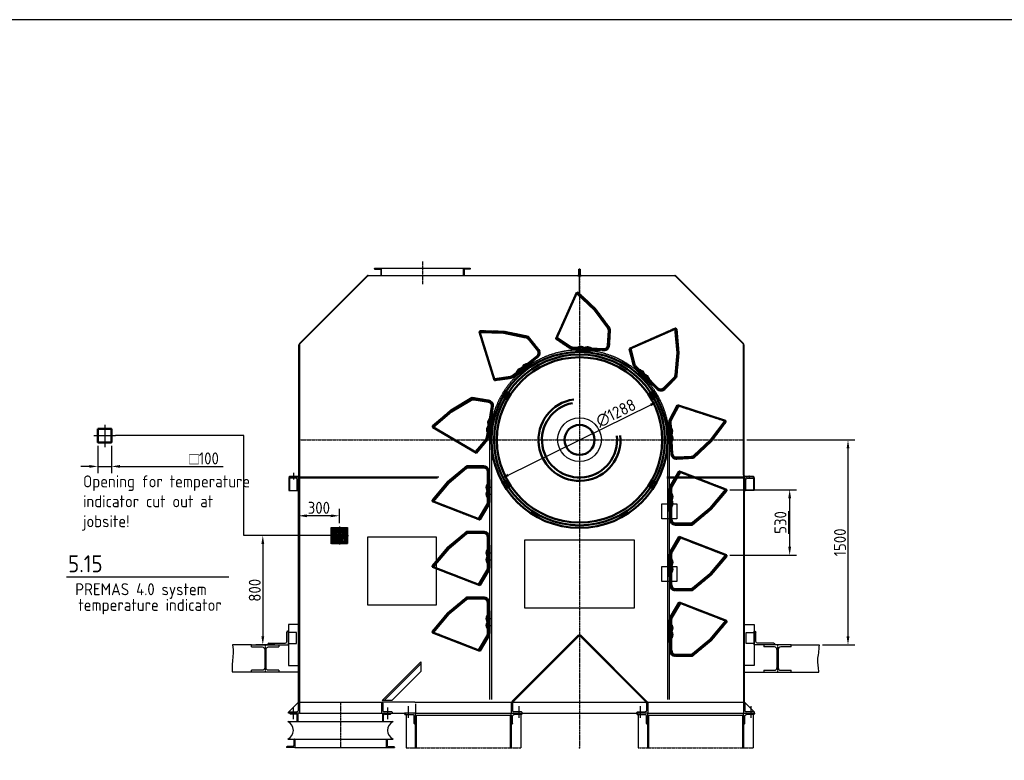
# Model space of a CAD drawing. Header units: millimetres. Extents: x -34725 to 178350, y -13707 to 126150.
# Tile 33 of 256: x -24555 to -17348, y 15606 to 21025. Entities that reach past the tile are written whole.
import ezdxf
from ezdxf.enums import TextEntityAlignment as Align

# ---------------------------------------------------------------- set-up
doc = ezdxf.new("R2010")
doc.units = ezdxf.units.MM
for name, pattern in [('AM_ISO02W050', [7.5, 6, -1.5]), ('AM_ISO08W050', [18, 12, -1.5, 3, -1.5]), ('AM_ISO09W050', [22.5, 12, -1.5, 3, -1.5, 3, -1.5]), ('CENTER', [7, 4, -1, 1, -1]), ('GEN7', [13.75, 10, -1.25, 1.25, -1.25]), ('GEN7A', [6.875, 5, -0.625, 0.625, -0.625])]:
    doc.linetypes.add(name, pattern=pattern)
doc.layers.get('0').update_dxf_attribs({"linetype": 'CONTINUOUS'})
doc.layers.get('Defpoints').update_dxf_attribs({"linetype": 'CONTINUOUS'})
for name, color, linetype in [('4', 3, 'CONTINUOUS'), ('7', 4, 'GEN7'), ('7A', 4, 'GEN7A')]:
    doc.layers.add(name, color=color, linetype=linetype)
for name, color, linetype, lineweight in [('AM_0', 7, 'CONTINUOUS', 50), ('AM_11', 3, 'AM_ISO09W050', 25), ('AM_3', 6, 'AM_ISO02W050', 25), ('AM_4', 3, 'CONTINUOUS', 25), ('AM_5', 3, 'CONTINUOUS', 25), ('AM_6', 2, 'CONTINUOUS', 35), ('AM_7', 4, 'AM_ISO08W050', 25), ('P-AM_0', 7, 'CONTINUOUS', 50), ('P-AM_5', 3, 'CONTINUOUS', 25), ('P-AM_6', 2, 'CONTINUOUS', 35), ('P-AM_7', 4, 'AM_ISO08W050', 25)]:
    doc.layers.add(name, color=color, linetype=linetype, lineweight=lineweight)
doc.layers.add('AM_VIEWS', color=1, linetype='CONTINUOUS', lineweight=25, plot=False)
doc.styles.get("Standard").update_dxf_attribs({"font": 'isocp.shx'})
doc.dimstyles.new('AM_ISO', dxfattribs={"dimtxt": 3.5, "dimasz": 2.5, "dimexe": 2, "dimexo": 1, "dimgap": 0.6, "dimtad": 1, "dimdsep": 46, "dimtxsty": 'Standard', "dimcen": 0, "dimclrd": 256, "dimclre": 256, "dimclrt": 2, "dimadec": 0, "dimazin": 2, "dimtp": 0.1, "dimtm": 0.1, "dimtfac": 0.71, "dimtmove": 0, "dimatfit": 3, "dimfxl": 1, "dimtfill": 1, "dimtfillclr": 256, "dimlwd": -1, "dimlwe": -1, "dimarcsym": 0})
doc.dimstyles.new('AM_ISO$0', dxfattribs={"dimtxt": 3.5, "dimasz": 2.5, "dimexe": 2, "dimexo": 1, "dimgap": 0.6, "dimtad": 1, "dimdsep": 46, "dimtxsty": 'Standard', "dimcen": 0, "dimclrd": 256, "dimclre": 256, "dimclrt": 2, "dimadec": 0, "dimazin": 2, "dimtp": 0.1, "dimtm": 0.1, "dimtfac": 0.71, "dimtmove": 0, "dimatfit": 3, "dimfxl": 1, "dimtfill": 1, "dimtfillclr": 256, "dimlwd": -1, "dimlwe": -1, "dimarcsym": 0})
doc.dimstyles.new('AM_ISO$3', dxfattribs={"dimtxt": 3.5, "dimasz": 2.5, "dimexe": 2, "dimexo": 1, "dimgap": 0.6, "dimtad": 1, "dimtoh": 1, "dimdsep": 46, "dimtxsty": 'Standard', "dimcen": 0, "dimclrd": 256, "dimclre": 256, "dimclrt": 2, "dimadec": 0, "dimazin": 2, "dimtp": 0.1, "dimtm": 0.1, "dimtfac": 0.71, "dimtofl": 0, "dimtmove": 0, "dimatfit": 0, "dimfxl": 1, "dimtfill": 1, "dimtfillclr": 256, "dimlwd": -1, "dimlwe": -1, "dimarcsym": 0})

# ---------------------------------------------------------------- blocks, each defined once
blk = doc.blocks.new('A$C1CC82B29')
at = {"layer": 'AM_0'}
for p, q in [((-50, -50), (-50, 50)), ((-50, 50), (50, 50)), ((-32, -16), (-32, 22)), ((-30, 20), (-20, 30)), ((-30, -16), (-30, 22)), ((-22, 32), (22, 32)), ((-22, 30), (22, 30)), ((20, 30), (30, 20)), ((30, 22), (30, -16)), ((32, 22), (32, -16)), ((50, 50), (50, -50)), ((50, -50), (-50, -50)), ((-32, -16), (-30, -16)), ((-30, -20), (-30, -16)), ((-20, -30), (-30, -20)), ((20, -30), (-20, -30)), ((30, -20), (20, -30)), ((30, -16), (30, -20)), ((32, -16), (30, -16))]:
    blk.add_line(p, q, dxfattribs=at)
at = {"layer": 'AM_0', "ltscale": 0.557743}
for p, q in [((42.5, 42.5), (-42.5, 42.5)), ((-42.5, 42.5), (-42.5, -42.5)), ((42.5, -42.5), (42.5, 42.5)), ((-42.5, -42.5), (42.5, -42.5))]:
    blk.add_line(p, q, dxfattribs=at)
at = {"layer": 'AM_0'}
for radius in [15, 5.72, 3.5]:
    blk.add_circle((0, 0), radius, dxfattribs=at)
for centre, radius, start, end in [((-22, 22), 10, 90, 180), ((-22, 22), 8, 90, 180), ((22, 22), 10, 0, 90), ((22, 22), 8, 0, 90)]:
    blk.add_arc(centre, radius, start, end, dxfattribs=at)
at = {"layer": 'AM_3'}
for p, q in [((-60, 60), (60, 60)), ((-60, -60), (-60, 60)), ((-56.5, 53.8), (-50, 57.5)), ((-56.5, 46.2), (-56.5, 53.8)), ((-50, 42.5), (-56.5, 46.2)), ((-50, 57.5), (-43.5, 53.8)), ((-43.5, 46.2), (-50, 42.5)), ((-43.5, 53.8), (-43.5, 46.2)), ((43.5, 53.8), (50, 57.5)), ((43.5, 46.2), (43.5, 53.8)), ((50, 42.5), (43.5, 46.2)), ((50, 57.5), (56.5, 53.8)), ((56.5, 46.2), (50, 42.5)), ((56.5, 53.8), (56.5, 46.2)), ((60, 60), (60, -60)), ((60, -60), (-60, -60)), ((-56.5, -46.2), (-50, -42.5)), ((-56.5, -53.8), (-56.5, -46.2)), ((-50, -57.5), (-56.5, -53.8)), ((-50, -42.5), (-43.5, -46.2)), ((-43.5, -53.8), (-50, -57.5)), ((-43.5, -46.2), (-43.5, -53.8)), ((43.5, -46.2), (50, -42.5)), ((43.5, -53.8), (43.5, -46.2)), ((50, -57.5), (43.5, -53.8)), ((50, -42.5), (56.5, -46.2)), ((56.5, -53.8), (50, -57.5)), ((56.5, -46.2), (56.5, -53.8))]:
    blk.add_line(p, q, dxfattribs=at)
at = {"layer": 'AM_3', "ltscale": 0.524934}
for p, q in [((20, 20), (-20, 20)), ((-20, 20), (-20, -20)), ((20, -20), (20, 20)), ((-20, -20), (20, -20))]:
    blk.add_line(p, q, dxfattribs=at)
at = {"layer": 'AM_3'}
for centre, radius in [((-50, 50), 8), ((-50, 50), 6.5), ((50, 50), 8), ((50, 50), 6.5), ((-50, -50), 8), ((-50, -50), 6.5), ((50, -50), 8), ((50, -50), 6.5)]:
    blk.add_circle(centre, radius, dxfattribs=at)
at = {"layer": 'AM_7'}
for p, q in [((-66, 0), (66, 0)), ((-39.7, 50), (-60.3, 50)), ((-50, 39.7), (-50, 60.3)), ((0, 66), (0, -66)), ((60.3, 50), (39.7, 50)), ((50, 39.7), (50, 60.3)), ((-39.7, -50), (-60.3, -50)), ((-50, -60.3), (-50, -39.7)), ((60.3, -50), (39.7, -50)), ((50, -60.3), (50, -39.7))]:
    blk.add_line(p, q, dxfattribs=at)
blk = doc.blocks.new('GLE-LST110D7')
for p, q in [((0, 80), (0, 0)), ((0, 80), (5, 80)), ((10, 75), (10, 20)), ((0, 0), (80, 0)), ((75, 10), (20, 10)), ((80, 0), (80, 5))]:
    blk.add_line(p, q)
for centre, radius, start, end in [((5, 75), 5, 0, 90), ((20, 20), 10, 180, 270), ((75, 5), 5, 0, 90)]:
    blk.add_arc(centre, radius, start, end)
blk = doc.blocks.new('IPB-HEB12076')
for p, q in [((-100, 100), (-100, 85)), ((100, 100), (-100, 100)), ((-22.5, 85), (-100, 85)), ((100, 85), (22.5, 85)), ((100, 85), (100, 100)), ((-4.5, 67), (-4.5, -67)), ((4.5, 67), (4.5, -67)), ((-100, -85), (-22.5, -85)), ((-100, -85), (-100, -100)), ((-100, -100), (100, -100)), ((22.5, -85), (100, -85)), ((100, -100), (100, -85))]:
    blk.add_line(p, q)
for centre, start, end in [((-22.5, 67), 0, 90), ((22.5, 67), 90, 180), ((-22.5, -67), 270, 0), ((22.5, -67), 180, 270)]:
    blk.add_arc(centre, 18, start, end)
at = {"layer": '7'}
blk.add_line((0, 103), (0, -103), dxfattribs=at)
blk = doc.blocks.new('UGLE-LST129D8')
for p, q in [((0, 150), (0, 0)), ((0, 150), (5.5, 150)), ((12, 143.5), (12, 24.5)), ((0, 0), (100, 0)), ((24.5, 12), (93.5, 12)), ((100, 0), (100, 5.5))]:
    blk.add_line(p, q)
for centre, radius, start, end in [((5.5, 143.5), 6.5, 0, 90), ((24.5, 24.5), 12.5, 180, 270), ((93.5, 5.5), 6.5, 0, 90)]:
    blk.add_arc(centre, radius, start, end)
blk = doc.blocks.new('*D157')
at = {"layer": 'AM_5', "transparency": 16777216}
for p, q in [((1225, 0), (2015.3, 0)), ((1965.3, -62.5), (1965.3, -1437.5)), ((1778.4, -1500), (2015.3, -1500))]:
    blk.add_line(p, q, dxfattribs=at)
for points in [[(1954.9, -62.5), (1975.8, -62.5), (1965.3, 0)], [(1954.9, -1437.5), (1975.8, -1437.5), (1965.3, -1500)]]:
    blk.add_solid(points, dxfattribs=at)
at = {"layer": 'Defpoints', "color": 0, "transparency": 16777216}
for p in [(1200, 0), (1753.4, -1500), (1965.3, -1500)]:
    blk.add_point(p, dxfattribs=at)
at = {"layer": 'AM_5', "color": 2, "transparency": 16777216, "insert": (1906.6, -750), "char_height": 87.5, "attachment_point": 5, "rotation": 90, "bg_fill": 3, "box_fill_scale": 1.1, "bg_fill_color": 256, "bg_fill_true_color": 13158600, "bg_fill_transparency": 0}
blk.add_mtext('1500', dxfattribs=at)
blk = doc.blocks.new('*D156')
at = {"layer": 'AM_5', "transparency": 16777216}
blk.add_line((-521.8, -256.7), (521.8, 256.7), dxfattribs=at)
for points in [[(517.2, 266), (526.4, 247.3), (577.9, 284.3)], [(-526.4, -247.3), (-517.2, -266), (-577.9, -284.3)]]:
    blk.add_solid(points, dxfattribs=at)
at = {"layer": 'Defpoints', "color": 0, "transparency": 16777216}
for p in [(577.9, 284.3), (-577.9, -284.3)]:
    blk.add_point(p, dxfattribs=at)
at = {"layer": 'AM_5', "color": 2, "transparency": 16777216, "insert": (266.6, 196.6), "char_height": 87.5, "attachment_point": 5, "rotation": 26.19281, "bg_fill": 3, "box_fill_scale": 1.1, "bg_fill_color": 256, "bg_fill_true_color": 13158600, "bg_fill_transparency": 0}
blk.add_mtext('∅1288', dxfattribs=at)
blk = doc.blocks.new('BUCKET400_H')
at = {"color": 0}
for p in [(-23.2, -21.4), (26.8, -21.4)]:
    blk.add_point(p, dxfattribs=at)
at = {"layer": 'P-AM_0'}
for p, q in [((-79.5, -0.9), (-79.1, 0)), ((-79.1, 0), (86.1, 0)), ((86.1, 0), (86.4, -0.7)), ((-177.2, -167.1), (-177.2, -44.1)), ((-173.2, -153.3), (-173.2, -44.1)), ((-169.2, -44.1), (-169.2, -153.3)), ((-139.2, -10.1), (1.3, -10.1)), ((0.2, -14.1), (-139.2, -14.1)), ((-106, -10.1), (-104.4, -7.8)), ((-104.4, -7.8), (-87.1, -5.9)), ((-87.1, -5.9), (-86.1, -5.8)), ((-86.1, -5.8), (-85.1, -5.5)), ((-85.1, -5.5), (-84.1, -5.1)), ((-84.1, -5.1), (-83.2, -4.6)), ((-83.2, -4.6), (-82.3, -4)), ((-82.3, -4), (-81.5, -3.4)), ((-81.5, -3.4), (-80.7, -2.6)), ((-80.7, -2.6), (-80.1, -1.8)), ((-80.1, -1.8), (-79.5, -0.9)), ((-45, -16.6), (-49.8, -14.1)), ((-40, -18.6), (-45, -16.6)), ((-34.8, -20.1), (-40, -18.6)), ((-29.5, -21.1), (-34.8, -20.1)), ((-24.1, -21.4), (-29.5, -21.1)), ((-18.7, -21.2), (-24.1, -21.4)), ((-13.4, -20.5), (-18.7, -21.2)), ((-8.1, -19.2), (-13.4, -20.5)), ((-3.1, -17.4), (-8.1, -19.2)), ((1.8, -15), (-3.1, -17.4)), ((5.1, -16.7), (0.2, -14.1)), ((1.3, -10.1), (6, -12.7)), ((10.3, -18.8), (5.1, -16.7)), ((6, -12.7), (11, -14.8)), ((15.7, -20.2), (10.3, -18.8)), ((11, -14.8), (16.1, -16.3)), ((21.2, -21.1), (15.7, -20.2)), ((16.1, -16.3), (21.4, -17.2)), ((26.8, -21.4), (21.2, -21.1)), ((21.4, -17.2), (26.8, -17.5)), ((26.8, -17.5), (32.2, -17.2)), ((32.4, -21.1), (26.8, -21.4)), ((32.2, -17.2), (37.5, -16.3)), ((37.9, -20.2), (32.4, -21.1)), ((37.5, -16.3), (42.6, -14.8)), ((43.2, -18.8), (37.9, -20.2)), ((42.6, -14.8), (47.6, -12.7)), ((48.4, -16.7), (43.2, -18.8)), ((47.6, -12.7), (52.3, -10.1)), ((53.4, -14.1), (48.4, -16.7)), ((52.3, -10.1), (91.2, -10.1)), ((90.7, -14.1), (53.4, -14.1)), ((86.4, -0.7), (86.8, -1.3)), ((86.8, -1.3), (87.2, -1.9)), ((87.2, -1.9), (87.7, -2.5)), ((87.7, -2.5), (88.2, -3.1)), ((88.2, -3.1), (88.8, -3.6)), ((88.8, -3.6), (89.3, -4)), ((89.3, -4), (90, -4.4)), ((90, -4.4), (90.6, -4.8)), ((90.6, -4.8), (91.3, -5.1)), ((91.3, -5.1), (106.9, -12)), ((98, -8.1), (104.8, -8.1)), ((104.8, -8.1), (212.8, -72.1)), ((208.4, -78.8), (105.6, -18.1)), ((106.9, -12), (107.8, -14.5)), ((108.2, -14.7), (210.4, -75.4)), ((212.8, -72.1), (78.8, -417.1)), ((210.4, -75.4), (208.4, -78.8)), ((-62.2, -305.1), (-177.2, -167.1)), ((-59.4, -302.3), (-165.2, -175.1)), ((-162.2, -172.6), (-56.5, -299.5)), ((70.8, -417.1), (-62.2, -305.1)), ((76.8, -417), (-59.4, -302.3)), ((-56.5, -299.5), (79.4, -413.9)), ((78.8, -417.1), (70.8, -417.1)), ((79.4, -413.9), (76.8, -417))]:
    blk.add_line(p, q, dxfattribs=at)
at = {"layer": 'P-AM_0', "color": 7, "linetype": 'CENTER'}
for p, q in [((-79.5, -0.9), (-79.1, 0)), ((-79.1, 0), (86.1, 0)), ((86.1, 0), (87, -1.6)), ((-177.2, -167.1), (-177.2, -44.1)), ((-141.2, -8.1), (-104.6, -8.1)), ((-104.6, -8.1), (-104.4, -7.8)), ((-104.1, -7.8), (-87.1, -5.9)), ((-87.1, -5.9), (-86.1, -5.8)), ((-86.1, -5.8), (-85.1, -5.5)), ((-85.1, -5.5), (-84.1, -5.1)), ((-84.1, -5.1), (-83.2, -4.6)), ((-83.2, -4.6), (-82.3, -4)), ((-82.3, -4), (-81.5, -3.4)), ((-81.5, -3.4), (-80.7, -2.6)), ((-80.7, -2.6), (-80.1, -1.8)), ((-80.1, -1.8), (-79.5, -0.9)), ((87, -1.6), (87.7, -2.5)), ((87.7, -2.5), (89.3, -4)), ((89.3, -4), (90.4, -4.7)), ((90.4, -4.7), (91.3, -5.1)), ((91.3, -5.1), (98, -8.1)), ((98, -8.1), (104.8, -8.1)), ((104.8, -8.1), (212.8, -72.1)), ((212.8, -72.1), (78.8, -417.1)), ((-62.2, -305.1), (-177.2, -167.1)), ((70.8, -417.1), (-62.2, -305.1)), ((78.8, -417.1), (70.8, -417.1))]:
    blk.add_line(p, q, dxfattribs=at)
blk.add_arc((-141, -44.3), 36.2, 90.30846, 179.69154, dxfattribs=at)
at = {"layer": 'P-AM_0'}
for centre, radius, start, end in [((-141, -44.3), 36.2, 90.30846, 179.69154), ((-139.2, -44.2), 34.1, 90.08215, 179.90798), ((-138.5, -44.8), 30.7, 91.24594, 178.75034), ((89.4, -48.8), 34.7, 62.17457, 87.93116), ((91.7, -42.1), 32, 58.99801, 90.9665), ((-140.7, -153.8), 32.5, 179.02674, 221.01991), ((-139.7, -153.4), 29.5, 179.66885, 220.38084)]:
    blk.add_arc(centre, radius, start, end, dxfattribs=at)
at = {"layer": 'P-AM_7'}
for p, q in [((-23.2, -21.4), (-23.2, 11.8)), ((26.8, -21.4), (26.8, 11.8))]:
    blk.add_line(p, q, dxfattribs=at)
blk = doc.blocks.new('*D155')
at = {"layer": 'AM_5', "transparency": 16777216}
for p, q in [((-19357.2, 17586), (-18869.1, 17586)), ((-18919.1, 17523.5), (-18919.1, 17168.5)), ((-19357.2, 17106), (-18869.1, 17106))]:
    blk.add_line(p, q, dxfattribs=at)
for points in [[(-18929.5, 17523.5), (-18908.6, 17523.5), (-18919.1, 17586)], [(-18929.5, 17168.5), (-18908.6, 17168.5), (-18919.1, 17106)]]:
    blk.add_solid(points, dxfattribs=at)
at = {"layer": 'Defpoints', "color": 0, "transparency": 16777216}
for p in [(-19382.2, 17586), (-19382.2, 17106), (-18919.1, 17106)]:
    blk.add_point(p, dxfattribs=at)
at = {"layer": 'AM_5', "color": 2, "transparency": 16777216, "insert": (-18986.6, 17346), "char_height": 87.5, "attachment_point": 5, "rotation": 90, "bg_fill": 3, "box_fill_scale": 1.1, "bg_fill_color": 256, "bg_fill_true_color": 13158600, "bg_fill_transparency": 0}
blk.add_mtext('\\L530', dxfattribs=at)
blk = doc.blocks.new('*D167')
at = {"layer": 'AM_5', "transparency": 16777216}
for p, q in [((-23983.3, 17906.2), (-23983.3, 17706.1)), ((-23883.3, 17906.2), (-23883.3, 17706.1)), ((-24045.8, 17756.1), (-24108.3, 17756.1)), ((-23983.3, 17756.1), (-23883.3, 17756.1)), ((-23820.8, 17756.1), (-23066.5, 17756.1))]:
    blk.add_line(p, q, dxfattribs=at)
for points in [[(-24045.8, 17766.5), (-24045.8, 17745.7), (-23983.3, 17756.1)], [(-23820.8, 17766.5), (-23820.8, 17745.7), (-23883.3, 17756.1)]]:
    blk.add_solid(points, dxfattribs=at)
at = {"layer": 'Defpoints', "color": 0, "transparency": 16777216}
for p in [(-23983.3, 17931.2), (-23883.3, 17931.2), (-23883.3, 17756.1)]:
    blk.add_point(p, dxfattribs=at)
at = {"layer": 'AM_5', "color": 2, "transparency": 16777216, "insert": (-23206, 17814.8), "char_height": 87.5, "attachment_point": 5, "bg_fill": 3, "box_fill_scale": 1.1, "bg_fill_color": 256, "bg_fill_true_color": 13158600, "bg_fill_transparency": 0}
blk.add_mtext('{\\Famgdt;o}100', dxfattribs=at)
blk = doc.blocks.new('*D168')
at = {"layer": 'AM_5', "transparency": 16777216}
for p, q in [((-22306.3, 17250), (-22825.7, 17250)), ((-22775.7, 17187.5), (-22775.7, 16512.5)), ((-22688.6, 16450), (-22825.7, 16450))]:
    blk.add_line(p, q, dxfattribs=at)
for points in [[(-22786.1, 17187.5), (-22765.3, 17187.5), (-22775.7, 17250)], [(-22786.1, 16512.5), (-22765.3, 16512.5), (-22775.7, 16450)]]:
    blk.add_solid(points, dxfattribs=at)
at = {"layer": 'Defpoints', "color": 0, "transparency": 16777216}
for p in [(-22281.3, 17250), (-22775.7, 16450), (-22663.6, 16450)]:
    blk.add_point(p, dxfattribs=at)
at = {"layer": 'AM_5', "color": 2, "transparency": 16777216, "insert": (-22834.5, 16850), "char_height": 87.5, "attachment_point": 5, "rotation": 90, "bg_fill": 3, "box_fill_scale": 1.1, "bg_fill_color": 256, "bg_fill_true_color": 13158600, "bg_fill_transparency": 0}
blk.add_mtext('800', dxfattribs=at)
blk = doc.blocks.new('*D169')
at = {"layer": 'AM_5', "transparency": 16777216}
for p, q in [((-22515.3, 17389.9), (-22515.3, 17445)), ((-22215.3, 17341), (-22215.3, 17445)), ((-22277.8, 17395), (-22452.8, 17395))]:
    blk.add_line(p, q, dxfattribs=at)
for points in [[(-22452.8, 17405.4), (-22452.8, 17384.5), (-22515.3, 17395)], [(-22277.8, 17405.4), (-22277.8, 17384.5), (-22215.3, 17395)]]:
    blk.add_solid(points, dxfattribs=at)
at = {"layer": 'Defpoints', "color": 0, "transparency": 16777216}
for p in [(-22515.3, 17395), (-22515.3, 17364.9), (-22215.3, 17316)]:
    blk.add_point(p, dxfattribs=at)
at = {"layer": 'AM_5', "color": 2, "transparency": 16777216, "insert": (-22365.3, 17453.7), "char_height": 87.5, "attachment_point": 5, "bg_fill": 3, "box_fill_scale": 1.1, "bg_fill_color": 256, "bg_fill_true_color": 13158600, "bg_fill_transparency": 0}
blk.add_mtext('300', dxfattribs=at)
blk = doc.blocks.new('A$C18f2df5f')
for p, q in [((-1499.986, 1258), (-799.986, 1258)), ((-1499.986, 1254), (-1499.986, 1258)), ((-799.986, 1254), (-1499.986, 1254)), ((-1499.986, 1254), (-1499.986, 1249)), ((-1449.986, 1254), (-1499.986, 1254)), ((-1499.986, 1249), (-1454.986, 1249)), ((-1454.986, 1249), (-1454.986, 1204)), ((-1449.986, 1204), (-1449.986, 1254)), ((-849.986, 1254), (-799.986, 1254)), ((-849.986, 1204), (-849.986, 1254)), ((-799.986, 1249), (-844.986, 1249)), ((-844.986, 1249), (-844.986, 1204)), ((-799.986, 1258), (-799.986, 1254)), ((-799.986, 1254), (-799.986, 1249)), ((-4, 1250), (0, 1250)), ((-4, 1211.998), (-4, 1250)), ((0, 1250), (4.001, 1250)), ((0, 1211.998), (0, 1250)), ((0, 1250), (0, 1211.998)), ((4.001, 1250), (4.001, 1212)), ((-2050.485, 705.172), (-1555.171, 1200.484)), ((-1552.344, 1197.656), (-2047.656, 702.344)), ((-1546.686, 1203.998), (-12, 1203.998)), ((-12, 1200), (-1546.686, 1200)), ((-1454.986, 1204), (-1449.986, 1204)), ((-844.986, 1204), (-849.986, 1204)), ((0, 1200), (-13.542, 1200)), ((0, 1057.072), (0, 1211.998)), ((0, 1057.072), (0, 1211.998)), ((0, 1200), (11.999, 1200)), ((11.999, 1204), (696.685, 1204)), ((696.685, 1199.998), (11.999, 1199.998)), ((1197.657, 702.344), (702.343, 1197.656)), ((705.171, 1200.484), (1200.485, 705.17)), ((-2053.984, -258.002), (-2054.327, 696.709)), ((-2049.999, 696.686), (-2050, -258.002)), ((1199.999, -258.002), (1200.001, 696.686)), ((1204.001, 696.686), (1204.001, -258)), ((-2128, -275.002), (-2128, -370)), ((-2123, -275.002), (-2128, -275.002)), ((-2123, -266), (-2062, -266)), ((-2123, -270), (-2123, -266)), ((-2123, -270), (-2058, -270)), ((-2123, -274), (-2123, -270)), ((-2062, -270), (-2123, -270)), ((-2123, -275.002), (-2123, -370)), ((-2077, -279), (-2117.999, -279)), ((-2058, -270), (-1029.969, -270)), ((-2058, -1920), (-2058, -270)), ((-2058, -270), (-2058, -370)), ((-2058, -280), (-2050, -280)), ((-2050, -258.002), (-2050, -270)), ((-1038.39, -280), (-2050, -280)), ((-2050, -280), (-2050, -1930.001)), ((638, -270), (1207.999, -270)), ((1199.999, -280), (638, -280)), ((1199.999, -258.002), (1199.999, -270)), ((1199.999, -280), (1199.999, -1930.001)), ((1207.999, -280), (1199.999, -280)), ((1207.999, -1920), (1207.999, -270)), ((1207.999, -270), (1207.999, -370)), ((1272.999, -270), (1207.999, -270)), ((1272.999, -270), (1211.999, -270)), ((1212.001, -266), (1272.999, -266)), ((1226.999, -279), (1268.001, -279)), ((1272.999, -266), (1272.999, -270)), ((1273.001, -274), (1272.999, -270)), ((1272.999, -275.002), (1272.999, -370)), ((1272.999, -275.002), (1277.999, -275.002)), ((1277.999, -275.002), (1277.999, -370)), ((-2066.999, -365), (-2066.999, -289.002)), ((1217.001, -365), (1217.001, -289.002)), ((-2128, -370), (-2058, -370)), ((-2058, -370), (-2062, -370)), ((1207.999, -370), (1211.999, -370)), ((1277.999, -370), (1207.999, -370)), ((602.753, -577.598), (602.753, -467.598)), ((602.753, -467.598), (712.753, -467.598)), ((712.753, -467.598), (712.753, -577.598)), ((712.753, -577.598), (602.753, -577.598)), ((-1550, -710), (-1050, -710)), ((-1550, -1210), (-1550, -710)), ((-1050, -710), (-1050, -1210)), ((-1050.554, -747.963), (-1050, -755.002)), ((-399.999, -1230.001), (-399.999, -730)), ((-399.999, -730), (399.999, -730)), ((399.999, -730), (399.999, -1230.001)), ((602.753, -1036.779), (602.753, -926.779)), ((602.753, -926.779), (712.754, -926.779)), ((712.754, -926.779), (712.754, -1036.779)), ((712.754, -1036.779), (602.753, -1036.779)), ((-1050, -1210), (-1550, -1210)), ((399.999, -1230.001), (-399.999, -1230.001)), ((-2058, -1350), (-2131.319, -1350)), ((-2131.319, -1350), (-2131.319, -1650)), ((1207.999, -1350), (1278.681, -1350)), ((1278.681, -1350), (1278.681, -1650)), ((-2071.319, -1410), (-2131.319, -1410)), ((-2071.319, -1490), (-2071.319, -1410)), ((-494.344, -1914.342), (-11.313, -1431.313)), ((-5.657, -1436.97), (-488.686, -1920)), ((489.843, -1921.156), (5.655, -1436.97)), ((11.313, -1431.313), (495.499, -1915.498)), ((1218.681, -1410), (1278.681, -1410)), ((1218.681, -1490), (1218.681, -1410)), ((-2131.319, -1490), (-2071.319, -1490)), ((1278.681, -1490), (1218.681, -1490)), ((-2131.319, -1650), (-2058, -1650)), ((-1445, -1906), (-1162.156, -1623.157)), ((-1430.857, -1906), (-1162.156, -1637.299)), ((-1162.156, -1623.157), (-1162.156, -1693.867)), ((1278.681, -1650), (1207.999, -1650)), ((-1162.156, -1693.867), (-1374.289, -1906)), ((-2130, -1991.001), (-2058, -1920)), ((-2050, -1920), (-2058, -1920)), ((-2050, -1920), (-1450, -1920)), ((-1374.289, -1906), (-1445, -1906)), ((-1445, -1915.999), (-1205, -1915.999)), ((-1445, -1920.142), (-1445, -1915.999)), ((-1205, -1920), (-1445, -1920.142)), ((-1205, -1915.999), (-1205, -1920)), ((-1204.5, -1919.999), (-1200, -1919.999)), ((-1200, -1920), (-500, -1920)), ((-1200, -1930), (-1200, -2000)), ((-500, -1920), (499.999, -1920)), ((-500, -1930), (-500, -2000)), ((-488.686, -1920), (-494.344, -1914.342)), ((499.999, -1920), (1199.999, -1920)), ((1207.999, -1920), (1199.999, -1920)), ((1199.999, -1930), (1199.999, -2000)), ((1280, -1991.001), (1207.999, -1920)), ((-1380, -2000), (-1270, -2000)), ((-1200, -2000), (-1270, -2000)), ((-1200, -2000), (-1270, -2000)), ((-1270, -2010), (-1270, -2252.701)), ((-1200, -2000), (-500, -2000)), ((-1200, -2070.001), (-1200, -2000)), ((-1200, -2015), (-500, -2015)), ((-1200, -2252.701), (-1200, -2015)), ((-1195, -2015), (-1195, -2252.701)), ((-505, -2252.701), (-505, -2015)), ((-500, -2000), (-430, -2000)), ((-500, -2000), (-430, -2000)), ((-500, -2070.001), (-500, -2000)), ((-500, -2015), (-500, -2252.701)), ((-430, -2000), (429.999, -2000)), ((-429.999, -2010), (-429.999, -2252.701)), ((499.999, -2000), (429.999, -2000)), ((499.999, -2000), (429.999, -2000)), ((429.999, -2009), (429.999, -2252.701)), ((499.999, -2000), (1199.999, -2000)), ((499.999, -2070.001), (499.999, -2000)), ((499.999, -2015), (1199.999, -2015)), ((499.999, -2252.701), (499.999, -2015)), ((504.999, -2015), (504.999, -2252.701)), ((1194.999, -2252.701), (1194.999, -2015)), ((1199.999, -2000), (1269.999, -2000)), ((1199.999, -2070.001), (1199.999, -2000)), ((1199.999, -2000), (1269.999, -2000)), ((1199.999, -2015), (1199.999, -2252.701)), ((1269.999, -2010), (1269.999, -2252.701)), ((1280, -2000), (1280, -1991.001))]:
    blk.add_line(p, q)
blk.add_circle((0, 2.123), 159.978)
for centre, radius, start, end in [((-1547.419, 1193.768), 10.257, 85.899079, 139.090823), ((-1546.176, 1190.769), 9.245, 93.156095, 131.844382), ((-11.143, 1211.143), 11.176, 265.604201, 4.388847), ((-12.094, 1212.092), 8.095, 270.669652, 359.33252), ((11.234, 1211.232), 11.26, 176.098643, 273.896694), ((11.796, 1211.795), 7.798, 178.494995, 271.490908), ((696.803, 1192.286), 11.714, 44.414669, 90.581045), ((696.911, 1192.54), 7.462, 43.290947, 91.742542), ((-2040.981, 695.754), 13.38, 135.259079, 175.905609), ((-2042.863, 697.044), 7.146, 132.123102, 182.873867), ((1192.473, 696.882), 7.531, 358.506645, 46.493966), ((1190.527, 696.073), 13.487, 2.602476, 42.41241), ((-2117.424, -273.424), 5.605, 185.895227, 264.115998), ((-2078.816, -290.817), 11.955, 8.731139, 81.263407), ((-2061.551, -258.448), 11.561, 267.776674, 2.211692), ((-2062.907, -257.074), 8.972, 275.801544, 354.064087), ((1212.139, -257.862), 12.139, 180.66195, 269.33801), ((1212.696, -257.305), 8.723, 184.571886, 265.428315), ((1226.504, -288.503), 9.516, 87.015944, 183.003943), ((1268.018, -274.017), 4.983, 269.804431, 0.19366), ((-2061.821, -364.822), 5.181, 181.965413, 268.023187), ((1212.175, -365.174), 4.829, 267.914619, 2.065037), ((-0.002, -1442.285), 15.761, 44.117481, 135.874893), ((-0.458, -1442.156), 8.017, 40.312386, 135.07106)]:
    blk.add_arc(centre, radius, start, end)
at = {"color": 0}
for p in [(-3.999, 1230), (0, 1250), (4.001, 1230), (-2053.999, 0), (1204.001, 0), (-2092.999, -266), (-2092.999, -279), (1243.001, -266), (1243.001, -279), (-1200, -2252.701), (-500, -2252.701), (0, -2252.701), (499.999, -2252.701), (1199.999, -2252.701)]:
    blk.add_point(p, dxfattribs=at)
at = {"layer": '4'}
for p, q in [((-2401.319, -1500), (-2540.144, -1500)), ((1548.681, -1500), (1753.43, -1500)), ((-2058, -1700), (-2540.144, -1700)), ((1207.999, -1700), (1751.114, -1700))]:
    blk.add_line(p, q, dxfattribs=at)
for points in [[(-2540.144, -1500), (-2537.722, -1516.97), (-2536.406, -1533.61), (-2536, -1549.849), (-2536.307, -1565.621), (-2537.129, -1580.854), (-2538.271, -1595.481), (-2539.534, -1609.431), (-2540.723, -1622.637), (-2541.675, -1635.041), (-2542.361, -1646.643), (-2542.79, -1657.452), (-2542.968, -1667.48), (-2542.901, -1676.738), (-2542.597, -1685.236), (-2542.061, -1692.987), (-2541.302, -1700)], [(1753.43, -1500), (1753.005, -1515.464), (1751.874, -1530.327), (1750.254, -1544.621), (1748.362, -1558.376), (1746.417, -1571.625), (1744.634, -1584.4), (1743.231, -1596.731), (1742.425, -1608.65), (1742.369, -1620.204), (1742.95, -1631.491), (1743.993, -1642.626), (1745.321, -1653.722), (1746.758, -1664.894), (1748.127, -1676.255), (1749.251, -1687.919), (1749.955, -1700)]]:
    blk.add_lwpolyline(points, dxfattribs=at)
at = {"layer": '7'}
for p, q in [((-1149.986, 1304.682), (-1149.986, 1138.832)), ((-3.999, 1230), (4.001, 1230)), ((0, 1250), (0, -2252.701)), ((-2054.076, 0), (1204.001, 0)), ((-2092.999, -240.169), (-2092.999, -289.336)), ((1243.001, -266), (1243.001, -279)), ((-1750, -1920), (-1750, -2250)), ((-1270, -2252.701), (-429.999, -2252.701)), ((429.999, -2252.701), (1269.999, -2252.701))]:
    blk.add_line(p, q, dxfattribs=at)
at = {"layer": '7A'}
for p, q in [((-2095, -1957.939), (-2095, -2042.061)), ((-1405, -1957.939), (-1405, -2042.061)), ((-1255, -1949.295), (-1255, -2033.417)), ((-445, -1949.295), (-445, -2033.417)), ((445, -1949.295), (445, -2033.417)), ((1255, -1949.295), (1255, -2033.417))]:
    blk.add_line(p, q, dxfattribs=at)
at = {"layer": 'AM_4'}
for p, q in [((-2130, -2000), (-2130, -1991.001)), ((-2050, -2000), (-2120, -2000)), ((-2120, -2002), (-2120, -2000)), ((-2060, -2000), (-2120, -2000)), ((-2074, -2006), (-2116, -2006)), ((-2066, -2056), (-2066, -2014)), ((-2060, -2060), (-2060, -2000)), ((-2050, -2000), (-1450, -2000)), ((-1440, -2000), (-1380, -2000)), ((-1440, -2060), (-1440, -2000)), ((-1434, -2056), (-1434, -2014)), ((-1426, -2006), (-1384, -2006)), ((-1380, -2002), (-1380, -2000)), ((-2135, -2060), (-1365, -2060)), ((-2060, -2060), (-2062, -2060)), ((-1440, -2060), (-1438, -2060)), ((-2135, -2190), (-1365, -2190)), ((-2091, -2194), (-2091, -2236)), ((-2085, -2190), (-2087, -2190)), ((-2085, -2190), (-2085, -2250)), ((-1415, -2190), (-1413, -2190)), ((-1415, -2190), (-1415, -2250)), ((-1409, -2194), (-1409, -2236)), ((-2145, -2248), (-2145, -2250)), ((-2085, -2250), (-2145, -2250)), ((-2099, -2244), (-2141, -2244)), ((-2085, -2250), (-1415, -2250)), ((-1415, -2250), (-1355, -2250)), ((-1401, -2244), (-1359, -2244)), ((-1355, -2248), (-1355, -2250))]:
    blk.add_line(p, q, dxfattribs=at)
for centre, radius, start, end in [((-2116, -2002), 4, 180, 270), ((-2074, -2014), 8, 0, 90), ((-1426, -2014), 8, 90, 180), ((-1384, -2002), 4, 270, 0), ((-2167.645, -2125), 72.737, 296.6674452, 63.3325548), ((-2062, -2056), 4, 180, 270), ((-1438, -2056), 4, 270, 0), ((-1332.355, -2125), 72.737, 116.6674452, 243.3325548), ((-2087, -2194), 4, 90, 180), ((-1413, -2194), 4, 0, 90), ((-2141, -2248), 4, 90, 180), ((-2099, -2236), 8, 270, 0), ((-1401, -2236), 8, 180, 270), ((-1359, -2248), 4, 0, 90)]:
    blk.add_arc(centre, radius, start, end, dxfattribs=at)
for name, p, rotation in [('UGLE-LST129D8', (-2131.319, -1500), 90), ('GLE-LST110D7', (-1200, -2000), 180), ('GLE-LST110D7', (500, -2000), 180)]:
    blk.add_blockref(name, p, dxfattribs=dict(rotation=rotation))
at = {"xscale": -1}
for name, p, rotation in [('UGLE-LST129D8', (1278.681, -1500), 270), ('GLE-LST110D7', (-500, -2000), 180), ('GLE-LST110D7', (1200, -2000), 180)]:
    blk.add_blockref(name, p, dxfattribs=dict(at, rotation=rotation))
for p in [(-2050, -2000), (500, -2000)]:
    blk.add_blockref('GLE-LST110D7', p, dxfattribs=at)
for p in [(-1450, -2000), (-500, -2000), (1200, -2000)]:
    blk.add_blockref('GLE-LST110D7', p)
at = {"layer": '4', "xscale": -1}
blk.add_blockref('IPB-HEB12076', (-2300, -1600), dxfattribs=at)
at = {"layer": '4'}
blk.add_blockref('IPB-HEB12076', (1450, -1600), dxfattribs=at)
at = {"layer": 'AM_5'}
dim = blk.add_diameter_dim_2p(p1=(-577.87, -284.257), p2=(577.87, 284.257), dimstyle='AM_ISO$3', override={"dimscale": 25, "dimdec": 0}, dxfattribs=at)
dim.commit()
dim.dimension.update_dxf_attribs({"geometry": '*D156', "text_midpoint": (292.544, 143.904), "dimtype": 131})
dim = blk.add_linear_dim(base=(1965.345, -1500), p1=(1200, 0), p2=(1753.43, -1500), angle=90, dimstyle='AM_ISO', override={"dimscale": 25}, dxfattribs=at)
dim.commit()
dim.dimension.update_dxf_attribs({"geometry": '*D157', "text_midpoint": (1906.595, -750)})

msp = doc.modelspace()

# ---------------------------------------------------------------- linework, layer by layer
at = {"layer": 'AM_0'}
msp.add_lwpolyline([(-23983.304, 18031.224), (-23883.304, 18031.224), (-23883.304, 17931.224), (-23983.304, 17931.224)], close=True, dxfattribs=at)
at = {"layer": 'AM_7'}
msp.add_line((-24013.752, 17981.224), (-23853.441, 17981.224), dxfattribs=at)
at = {"layer": 'AM_VIEWS'}
msp.add_lwpolyline([(-34725, 0), (-5000, 0), (-5000, 21025), (-34725, 21025)], close=True, dxfattribs=at)
at = {"layer": 'P-AM_5'}
msp.add_lwpolyline([(-23023.225, 16945.697), (-24212.125, 16945.697)], dxfattribs=at)

# ---------------------------------------------------------------- block references
at = {"layer": 'AM_0'}
msp.add_blockref('A$C1CC82B29', (-22215.319, 17250), dxfattribs=at)

# ---------------------------------------------------------------- texts
at = {"layer": 'P-AM_6', "color": 7, "lineweight": 50}
msp.add_text('5.15', height=125, dxfattribs=at).set_placement((-23948.367, 16943.976), align=Align.BOTTOM_RIGHT)
at = {"layer": 'P-AM_6'}
for s, p in [('PREMAS 4.0 system', (-23185.475, 16813.68)), ('temperature indicator', (-23076.491, 16699.058))]:
    msp.add_text(s, height=87.5, dxfattribs=at).set_placement(p, align=Align.RIGHT)

# ---------------------------------------------------------------- next in the draw order: block references
at = {"layer": 'AM_4'}
msp.add_blockref('A$C18f2df5f', (-20457.319, 17950), dxfattribs=at)

# ---------------------------------------------------------------- next in the draw order: linework, layer by layer
at = {"layer": 'AM_11'}
msp.add_lwpolyline([(-19799.319, 16050), (-19799.319, 17950, 1), (-21115.319, 17950), (-21115.319, 16050)], format="xyb", dxfattribs=at)
msp.add_lwpolyline([(-19799.319, 16050), (-19799.319, 17950, 1), (-21115.319, 17950), (-21115.319, 16050)], format="xyb", dxfattribs=at)
for points in [[(-21101.319, 17950), (-21101.319, 16050)], [(-21101.319, 17950), (-21101.319, 16050)], [(-19813.319, 17950), (-19813.319, 16050)], [(-19813.319, 17950), (-19813.319, 16050)]]:
    msp.add_lwpolyline(points, dxfattribs=at)
at = {"layer": 'AM_7'}
msp.add_line((-22913.894, 17981.224), (-23853.441, 17981.224), dxfattribs=at)
at = {"layer": 'P-AM_0'}
for radius in [644, 644, 625, 625, 605, 605, 110, 110]:
    msp.add_circle((-20457.319, 17950), radius, dxfattribs=at)
for radius, start, end in [(300, 98.1870566, 6.362163), (300, 98.1870566, 6.362163), (275, 100.9381086, 6.3644259), (275, 100.9381086, 6.3644259)]:
    msp.add_arc((-20457.319, 17950), radius, start, end, dxfattribs=at)

# ---------------------------------------------------------------- next in the draw order: block references
for p, rotation in [((-20420.922, 18606.993), 176.8290515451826), ((-20420.922, 18606.993), 176.8290515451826), ((-20868.06, 18464.059), 218.6253648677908), ((-20868.06, 18464.059), 218.6253648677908), ((-19992.309, 18415.542), 135.0327382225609), ((-19992.309, 18415.542), 135.0327382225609), ((-21106.872, 18055.102), 260.7264429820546), ((-21106.872, 18055.102), 260.7264429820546), ((-19800.369, 17987.148), 93.23642489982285), ((-19800.369, 17987.148), 93.23642489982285), ((-21115.319, 17580), 270), ((-21115.319, 17580), 270), ((-19799.319, 17507.168), 90), ((-19799.319, 17507.168), 90), ((-21115.319, 17100), 270), ((-21115.319, 17100), 270), ((-19799.319, 17027.168), 90), ((-19799.319, 17027.168), 90), ((-21115.319, 16620), 270), ((-21115.319, 16620), 270), ((-19799.319, 16547.168), 90), ((-19799.319, 16547.168), 90)]:
    msp.add_blockref('BUCKET400_H', p, dxfattribs=dict(at, rotation=rotation))

# ---------------------------------------------------------------- next in the draw order: texts
at = {"layer": 'AM_6', "color": 2, "insert": (-24091.673, 17690.565), "char_height": 87.5, "attachment_point": 1}
msp.add_mtext_dynamic_manual_height_columns('Opening for temperature indicator cut out at jobsite!', width=1242.05741, gutter_width=437.5, heights=[0], dxfattribs=at)

# ---------------------------------------------------------------- next in the draw order: dimensions: what is measured, and where the dimension line sits
at = {"layer": 'AM_5'}
dim = msp.add_linear_dim(base=(-22515.319, 17394.967), p1=(-22215.319, 17316), p2=(-22515.319, 17364.942), angle=180, dimstyle='AM_ISO$0', override={"dimscale": 25, "dimdec": 0}, dxfattribs=at)
dim.commit()
dim.dimension.update_dxf_attribs({"geometry": '*D169', "text_midpoint": (-22365.319, 17453.717)})

# ---------------------------------------------------------------- next in the draw order: dimensions: what is measured, and where the dimension line sits
dim = msp.add_linear_dim(base=(-23883.304, 17756.078), p1=(-23983.304, 17931.224), p2=(-23883.304, 17931.224), text='{\\Famgdt;o}<>', dimstyle='AM_ISO$0', override={"dimscale": 25, "dimdec": 0}, dxfattribs=at)
dim.commit()
dim.dimension.update_dxf_attribs({"geometry": '*D167', "text_midpoint": (-23206.04, 17756.078), "dimtype": 160})
dim = msp.add_linear_dim(base=(-18919.051, 17105.954), p1=(-19382.19, 17585.954), p2=(-19382.19, 17105.954), angle=90, text='%%u530', dimstyle='AM_ISO$0', override={"dimscale": 25}, dxfattribs=at)
dim.commit()
dim.dimension.update_dxf_attribs({"geometry": '*D155', "text_midpoint": (-18986.551, 17345.954)})
dim = msp.add_linear_dim(base=(-22775.712, 16450), p1=(-22281.319, 17250), p2=(-22663.638, 16450), angle=90, dimstyle='AM_ISO$0', override={"dimscale": 25, "dimdec": 0}, dxfattribs=at)
dim.commit()
dim.dimension.update_dxf_attribs({"geometry": '*D168', "text_midpoint": (-22834.462, 16850)})

# ---------------------------------------------------------------- next in the draw order: linework, layer by layer
at = {"layer": 'AM_7'}
for p, q in [((-23933.304, 18060.649), (-23933.304, 17897.006)), ((-22913.894, 17250), (-22913.894, 17981.224)), ((-22215.319, 17250), (-22913.894, 17250))]:
    msp.add_line(p, q, dxfattribs=at)
at = {"layer": 'P-AM_5'}
msp.add_lwpolyline([(-22236.59, 17232.561, 15.625, 15.625, 1), (-22241.627, 17217.77, 15.625, 15.625, 1), (-22236.59, 17232.561, 0, 0, 0), (-23023.225, 16945.697, 0, 0, 0), (-23023.225, 16945.697, 0, 0, 0), (-23023.225, 16945.697, 0, 0, 0), (-23023.225, 16945.697, 0, 0, 0), (-23023.225, 16945.697, 0, 0, 0), (-23023.225, 16945.697, 0, 0, 0), (-23023.225, 16945.697, 0, 0, 0)], format="xyseb", dxfattribs=at)

doc.saveas('drawing.dxf')
